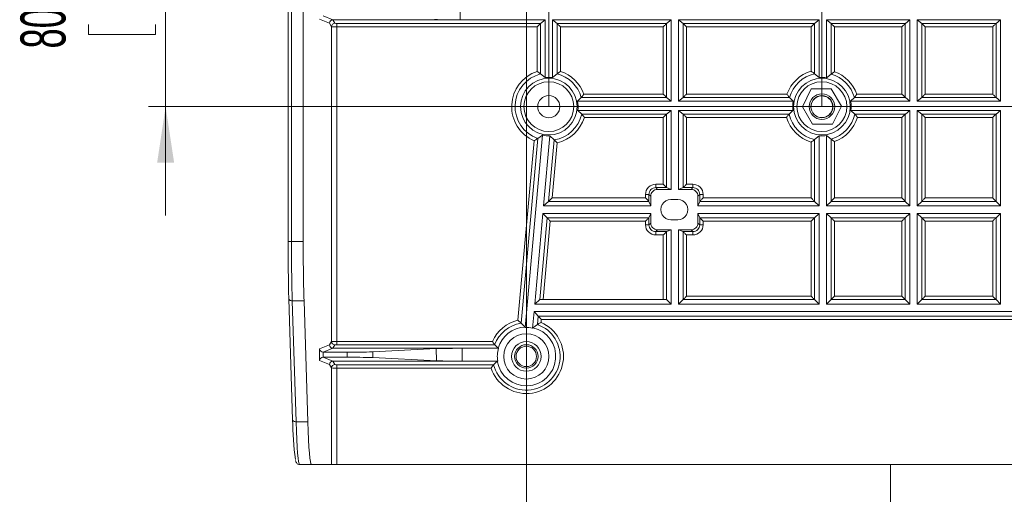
# Model space of a CAD drawing. Header units: millimetres. Extents: x 0 to 420, y 0 to 297.
# Tile 7 of 13: x 299 to 356, y 186 to 214. Entities that reach past the tile are written whole.
import ezdxf

# ---------------------------------------------------------------- set-up
doc = ezdxf.new("R2010")
doc.units = ezdxf.units.MM
doc.styles.add('SLDTEXTSTYLE1', font='TXT', dxfattribs={"width": 0.605})
doc.dimstyles.new('SLDDIMSTYLE0', dxfattribs={"dimtxt": 2.568319, "dimasz": 3.3, "dimexe": 0, "dimexo": 0.0625, "dimgap": 0.64208, "dimtad": 1, "dimdec": 3, "dimlfac": 5, "dimrnd": 1e-09, "dimzin": 12, "dimdsep": 46, "dimtxsty": 'SLDTEXTSTYLE1', "dimsah": 1, "dimcen": 0.09, "dimadec": 0, "dimazin": 3, "dimtfac": 1, "dimtdec": 1, "dimtmove": 0, "dimatfit": 0, "dimfxl": 0, "dimfrac": 2, "dimtolj": 1, "dimtzin": 12, "dimarcsym": 0})
doc.dimstyles.new('SLDDIMSTYLE1', dxfattribs={"dimtxt": 2.568319, "dimasz": 3.3, "dimexe": 0, "dimexo": 0.0625, "dimgap": 0.64208, "dimtad": 1, "dimdec": 3, "dimlfac": 5, "dimrnd": 1e-09, "dimzin": 12, "dimdsep": 46, "dimtxsty": 'SLDTEXTSTYLE1', "dimsah": 1, "dimcen": 0.09, "dimadec": 0, "dimazin": 3, "dimtfac": 1, "dimtdec": 1, "dimtofl": 0, "dimtmove": 0, "dimatfit": 3, "dimfxl": 0, "dimfrac": 2, "dimtolj": 1, "dimtzin": 12, "dimarcsym": 0})

# ---------------------------------------------------------------- blocks, each defined once
blk = doc.blocks.new('*D24')
at = {"color": 7, "linetype": 'Continuous', "lineweight": 0}
for p, q in [((350.528, 264.902), (349.94, 264.902)), ((349.94, 264.902), (349.94, 260.958)), ((356.897, 264.902), (357.485, 264.902)), ((357.485, 264.902), (357.485, 260.958)), ((345.683, 209.12), (345.683, 261.37)), ((361.743, 209.12), (361.743, 261.37)), ((349.94, 260.958), (350.528, 260.958)), ((357.485, 260.958), (356.897, 260.958)), ((345.683, 260.37), (339.283, 260.37)), ((345.683, 260.37), (361.743, 260.37)), ((361.743, 260.37), (368.143, 260.37))]:
    blk.add_line(p, q, dxfattribs=at)
for points in [[(345.683, 260.37), (342.383, 260.87), (342.383, 259.87)], [(361.743, 260.37), (365.043, 259.87), (365.043, 260.87)]]:
    blk.add_solid(points, dxfattribs=at)
at = {"color": 7, "linetype": 'Continuous', "lineweight": 0, "char_height": 2.6458, "attachment_point": 1, "style": 'SLDTEXTSTYLE1'}
for s, insert in [('80,3', (349.107, 268.901, 32.371)), ('3,2', (351.263, 264.369, 32.371))]:
    blk.add_mtext(s, dxfattribs=dict(at, insert=insert))
blk = doc.blocks.new('*D25')
at = {"color": 7, "linetype": 'Continuous', "lineweight": 0}
for p, q in [((307.117, 225.18), (307.117, 231.58)), ((377.789, 225.18), (306.117, 225.18)), ((307.117, 225.18), (307.117, 209.128)), ((302.585, 220.339), (302.585, 220.927)), ((302.585, 220.927), (306.529, 220.927)), ((306.529, 220.927), (306.529, 220.339)), ((302.585, 213.969), (302.585, 213.381)), ((306.529, 213.381), (306.529, 213.969)), ((302.585, 213.381), (306.529, 213.381)), ((377.789, 209.128), (306.117, 209.128)), ((307.117, 209.128), (307.117, 202.728))]:
    blk.add_line(p, q, dxfattribs=at)
for points in [[(307.117, 225.18), (307.617, 228.48), (306.617, 228.48)], [(307.117, 209.128), (306.617, 205.828), (307.617, 205.828)]]:
    blk.add_solid(points, dxfattribs=at)
at = {"color": 7, "linetype": 'Continuous', "lineweight": 0, "char_height": 2.6458, "attachment_point": 1, "rotation": 90, "style": 'SLDTEXTSTYLE1'}
for s, insert in [('80,3', (298.586, 212.548, 32.371)), ('3,2', (303.118, 214.704, 32.371))]:
    blk.add_mtext(s, dxfattribs=dict(at, insert=insert))
blk = doc.blocks.new('*D26')
at = {"color": 7, "linetype": 'Continuous', "lineweight": 0}
for p, q in [((328.317, 235.068), (328.317, 122.653)), ((379.117, 235.068), (379.117, 122.653)), ((351.022, 128.185), (350.434, 128.185)), ((350.434, 128.185), (350.434, 124.241)), ((356.411, 128.185), (356.999, 128.185)), ((356.999, 128.185), (356.999, 124.241)), ((350.434, 124.241), (351.022, 124.241)), ((356.999, 124.241), (356.411, 124.241)), ((328.317, 123.653), (379.117, 123.653))]:
    blk.add_line(p, q, dxfattribs=at)
for points in [[(328.317, 123.653), (331.617, 123.153), (331.617, 124.153)], [(379.117, 123.653), (375.817, 124.153), (375.817, 123.153)]]:
    blk.add_solid(points, dxfattribs=at)
at = {"color": 7, "linetype": 'Continuous', "lineweight": 0, "char_height": 2.6458, "attachment_point": 1, "style": 'SLDTEXTSTYLE1'}
for s, insert in [('254', (349.601, 132.184, 32.371)), ('10', (351.757, 127.651, 32.371))]:
    blk.add_mtext(s, dxfattribs=dict(at, insert=insert))
blk = doc.blocks.new('*D27')
at = {"color": 7, "linetype": 'Continuous', "lineweight": 0}
for p, q in [((350.529, 277.682), (349.941, 277.682)), ((349.941, 277.682), (349.941, 273.738)), ((356.898, 277.682), (357.486, 277.682)), ((357.486, 277.682), (357.486, 273.738)), ((329.639, 209.128), (329.639, 274.15)), ((349.941, 273.738), (350.529, 273.738)), ((357.486, 273.738), (356.898, 273.738)), ((377.789, 209.128), (377.789, 274.15)), ((329.639, 273.15), (377.789, 273.15))]:
    blk.add_line(p, q, dxfattribs=at)
for points in [[(329.639, 273.15), (332.939, 272.65), (332.939, 273.65)], [(377.789, 273.15), (374.489, 273.65), (374.489, 272.65)]]:
    blk.add_solid(points, dxfattribs=at)
at = {"color": 7, "linetype": 'Continuous', "lineweight": 0, "char_height": 2.6458, "attachment_point": 1, "style": 'SLDTEXTSTYLE1'}
for s, insert in [('240,8', (348.128, 281.681, 32.371)), ('9,5', (351.264, 277.149, 32.371))]:
    blk.add_mtext(s, dxfattribs=dict(at, insert=insert))

msp = doc.modelspace()

# ---------------------------------------------------------------- linework, layer by layer
at = {"color": 7, "linetype": 'Continuous', "lineweight": 15}
for p, q in [((314.31095, 215.86241), (314.31095, 201.1908)), ((315.20289, 215.90552), (315.20289, 201.1908)), ((316.94416, 214.23698), (316.9437, 214.23698)), ((316.94416, 214.23698), (324.42828, 214.23698)), ((324.42828, 214.23698), (329.41861, 214.23698)), ((329.15492, 214.02623), (329.41861, 214.23698)), ((329.41861, 210.83393), (329.41861, 214.23698)), ((329.85868, 214.23698), (336.82558, 214.23698)), ((329.85868, 210.83393), (329.85868, 214.23698)), ((330.12237, 214.02623), (329.85868, 214.23698)), ((336.82558, 214.23698), (336.56189, 214.02623)), ((336.82558, 209.45605), (336.82558, 214.23698)), ((337.26565, 214.23698), (345.52241, 214.23698)), ((337.26565, 209.45605), (337.26565, 214.23698)), ((337.52934, 214.02623), (337.26565, 214.23698)), ((345.25872, 214.02623), (345.52241, 214.23698)), ((345.52241, 210.8398), (345.52241, 214.23698)), ((345.96248, 214.23698), (350.85581, 214.23698)), ((345.96248, 210.82644), (345.96248, 214.23698)), ((345.96248, 214.23698), (346.22617, 214.02623)), ((350.59212, 214.02623), (350.85581, 214.23698)), ((350.85581, 209.45605), (350.85581, 214.23698)), ((351.29588, 214.23698), (356.18921, 214.23698)), ((351.29588, 209.45605), (351.29588, 214.23698)), ((351.29588, 214.23698), (351.55957, 214.02623)), ((355.92552, 214.02623), (356.18921, 214.23698)), ((356.18921, 209.45605), (356.18921, 214.23698)), ((329.15492, 214.02623), (329.15462, 214.02596)), ((330.12267, 214.02596), (330.12237, 214.02623)), ((336.56189, 214.02623), (336.56159, 214.02596)), ((337.52964, 214.02596), (337.52934, 214.02623)), ((345.25872, 214.02623), (345.25842, 214.02596)), ((346.22647, 214.02596), (346.22617, 214.02623)), ((350.59212, 214.02623), (350.59182, 214.02596)), ((351.55987, 214.02596), (351.55957, 214.02623)), ((355.92552, 214.02623), (355.92522, 214.02596)), ((329.15462, 211.05209), (329.41861, 210.83393)), ((329.85868, 210.83393), (330.12267, 211.05209)), ((345.25842, 211.06439), (345.52241, 210.8398)), ((345.96248, 210.82644), (346.22647, 211.03832)), ((345.06398, 210.16801), (344.55065, 209.108)), ((346.24176, 210.16801), (345.06398, 210.16801)), ((346.83065, 209.14803), (346.24176, 210.16801)), ((331.32711, 209.45605), (331.5478, 209.66681)), ((331.5478, 209.66681), (331.54804, 209.66708)), ((336.56159, 209.66708), (336.56189, 209.66681)), ((336.56189, 209.66681), (336.82558, 209.45605)), ((337.26565, 209.45605), (337.52934, 209.66681)), ((337.52934, 209.66681), (337.52964, 209.66708)), ((343.78125, 209.66708), (343.78149, 209.66681)), ((344.00218, 209.45605), (343.78149, 209.66681)), ((347.5998, 209.66681), (347.37911, 209.45605)), ((347.5998, 209.66681), (347.60004, 209.66708)), ((350.59182, 209.66708), (350.59212, 209.66681)), ((350.85581, 209.45605), (350.59212, 209.66681)), ((351.55957, 209.66681), (351.29588, 209.45605)), ((351.55957, 209.66681), (351.55987, 209.66708)), ((355.92522, 209.66708), (355.92552, 209.66681)), ((356.18921, 209.45605), (355.92552, 209.66681)), ((331.32711, 209.45605), (336.82558, 209.45605)), ((337.26565, 209.45605), (344.00218, 209.45605)), ((344.55065, 209.108), (345.13953, 208.08801)), ((346.31731, 208.08801), (346.83065, 209.14803)), ((347.37911, 209.45605), (350.85581, 209.45605)), ((351.29588, 209.45605), (356.18921, 209.45605)), ((331.57404, 208.69282), (331.34397, 208.90358)), ((331.34397, 208.90358), (336.82558, 208.90358)), ((331.57429, 208.69256), (331.57404, 208.69282)), ((336.56189, 208.69282), (336.56159, 208.69256)), ((336.82558, 208.90358), (336.56189, 208.69282)), ((336.82558, 204.25627), (336.82558, 208.90358)), ((337.26565, 208.90358), (343.98531, 208.90358)), ((337.26565, 204.25627), (337.26565, 208.90358)), ((337.52934, 208.69282), (337.26565, 208.90358)), ((337.52964, 208.69256), (337.52934, 208.69282)), ((343.75525, 208.69282), (343.755, 208.69256)), ((343.75525, 208.69282), (343.98531, 208.90358)), ((347.39598, 208.90358), (347.62604, 208.69282)), ((347.39598, 208.90358), (350.85581, 208.90358)), ((347.62629, 208.69256), (347.62604, 208.69282)), ((350.59212, 208.69282), (350.59182, 208.69256)), ((350.59212, 208.69282), (350.85581, 208.90358)), ((350.85581, 203.28805), (350.85581, 208.90358)), ((351.29588, 208.90358), (356.18921, 208.90358)), ((351.29588, 203.28805), (351.29588, 208.90358)), ((351.29588, 208.90358), (351.55957, 208.69282)), ((351.55987, 208.69256), (351.55957, 208.69282)), ((355.92552, 208.69282), (355.92522, 208.69256)), ((355.92552, 208.69282), (356.18921, 208.90358)), ((356.18921, 203.28805), (356.18921, 208.90358)), ((345.13953, 208.08801), (346.31731, 208.08801)), ((328.24898, 196.13213), (329.26669, 207.44868)), ((329.26669, 207.44868), (328.98422, 207.25502)), ((329.33437, 203.28805), (329.705, 207.40926)), ((329.94839, 207.16831), (329.705, 207.40926)), ((345.52241, 207.41623), (345.25842, 207.19164)), ((345.52241, 203.28805), (345.52241, 207.41623)), ((346.22647, 207.21771), (345.96248, 207.42959)), ((345.96248, 203.28805), (345.96248, 207.42959)), ((336.82558, 204.25627), (336.5625, 204.36128)), ((337.52873, 204.36128), (337.26565, 204.25627)), ((335.62839, 203.28805), (335.62839, 203.85651)), ((336.02815, 204.25627), (336.82558, 204.25627)), ((337.26565, 204.25627), (338.00514, 204.25627)), ((338.4049, 203.28805), (338.4049, 203.85651)), ((329.62317, 203.55204), (329.33437, 203.28805)), ((329.33437, 203.28805), (335.62839, 203.28805)), ((335.52338, 203.55113), (335.62839, 203.28805)), ((336.81664, 203.66802), (337.21664, 203.66802)), ((338.4049, 203.28805), (338.5099, 203.55113)), ((338.4049, 203.28805), (345.52241, 203.28805)), ((345.52241, 203.28805), (345.25842, 203.55204)), ((346.22647, 203.55204), (345.96248, 203.28805)), ((345.96248, 203.28805), (350.85581, 203.28805)), ((350.85581, 203.28805), (350.59182, 203.55204)), ((351.55987, 203.55204), (351.29588, 203.28805)), ((351.29588, 203.28805), (356.18921, 203.28805)), ((356.18921, 203.28805), (355.92522, 203.55204)), ((328.81431, 197.50525), (329.29479, 202.84798)), ((329.29479, 202.84798), (335.62839, 202.84798)), ((329.29479, 202.84798), (329.53611, 202.58399)), ((335.62839, 202.84798), (335.52338, 202.58491)), ((335.62839, 202.27951), (335.62839, 202.84798)), ((338.4049, 202.84798), (345.52241, 202.84798)), ((338.4049, 202.27951), (338.4049, 202.84798)), ((338.5099, 202.58491), (338.4049, 202.84798)), ((345.25842, 202.58399), (345.52241, 202.84798)), ((345.52241, 197.50525), (345.52241, 202.84798)), ((345.96248, 202.84798), (350.85581, 202.84798)), ((345.96248, 197.50525), (345.96248, 202.84798)), ((345.96248, 202.84798), (346.22647, 202.58399)), ((350.59182, 202.58399), (350.85581, 202.84798)), ((350.85581, 197.50525), (350.85581, 202.84798)), ((351.29588, 202.84798), (356.18921, 202.84798)), ((351.29588, 197.50525), (351.29588, 202.84798)), ((351.29588, 202.84798), (351.55987, 202.58399)), ((355.92522, 202.58399), (356.18921, 202.84798)), ((356.18921, 197.50525), (356.18921, 202.84798)), ((336.81664, 202.46802), (337.21664, 202.46802)), ((336.02815, 201.87976), (336.82558, 201.87976)), ((336.5625, 201.77476), (336.82558, 201.87976)), ((336.82558, 197.50525), (336.82558, 201.87976)), ((337.26565, 197.50525), (337.26565, 201.87976)), ((337.26565, 201.87976), (338.00514, 201.87976)), ((337.26565, 201.87976), (337.52873, 201.77476)), ((314.35831, 197.81962), (314.35822, 197.81339)), ((314.35822, 197.81339), (314.58035, 190.6906)), ((315.25168, 197.70338), (315.47382, 190.58059)), ((328.81431, 197.50525), (329.10311, 197.76924)), ((328.81431, 197.50525), (336.82558, 197.50525)), ((329.30459, 197.78522), (336.36235, 197.78522)), ((336.82558, 197.50525), (336.56159, 197.76924)), ((337.52964, 197.76924), (337.26565, 197.50525)), ((337.26565, 197.50525), (345.52241, 197.50525)), ((345.52241, 197.50525), (345.25842, 197.76924)), ((346.22647, 197.76924), (345.96248, 197.50525)), ((345.96248, 197.50525), (350.85581, 197.50525)), ((350.85581, 197.50525), (350.59182, 197.76924)), ((351.55987, 197.76924), (351.29588, 197.50525)), ((351.29588, 197.50525), (356.18921, 197.50525)), ((356.18921, 197.50525), (355.92522, 197.76924)), ((328.68728, 196.09271), (328.77473, 197.06518)), ((328.77473, 197.06518), (378.65855, 197.06518)), ((329.01605, 196.80119), (328.77473, 197.06518)), ((328.0069, 196.38771), (328.24185, 196.15563)), ((328.69848, 196.11457), (328.97107, 196.301)), ((328.24185, 196.15563), (328.24898, 196.13213)), ((328.68728, 196.09271), (328.69848, 196.11457)), ((326.45545, 195.11527), (326.45568, 195.115)), ((326.6564, 194.91161), (326.45568, 195.115)), ((316.37656, 194.67734), (317.78153, 194.67734)), ((316.9437, 194.90425), (316.94416, 194.90425)), ((316.94416, 194.90425), (324.5386, 194.90425)), ((323.02583, 194.88542), (319.2943, 194.69617)), ((324.5386, 194.90425), (326.67903, 194.90425)), ((326.67903, 194.90425), (326.6564, 194.91161)), ((316.37656, 194.37869), (317.78323, 194.37869)), ((316.94416, 194.15178), (316.9437, 194.15178)), ((316.94416, 194.15178), (324.5429, 194.15178)), ((323.02991, 194.17061), (319.29622, 194.35986)), ((324.5429, 194.15178), (326.63371, 194.15178)), ((326.39363, 193.94103), (326.39338, 193.94075)), ((326.39363, 193.94103), (326.61082, 194.14443)), ((326.61082, 194.14443), (326.63371, 194.15178)), ((315.68699, 188.06802), (314.98632, 188.06802)), ((315.68699, 188.06802), (316.87131, 188.06802)), ((316.87131, 188.06802), (317.17102, 188.06802)), ((317.17102, 188.06802), (390.26227, 188.06802)), ((349.71665, 188.06802), (349.71665, 175.95966))]:
    msp.add_line(p, q, dxfattribs=at)
at = {"color": 8, "linetype": 'Continuous', "lineweight": 0}
for p, q in [((314.51095, 215.86241), (314.51095, 201.1908)), ((324.42399, 214.98945), (324.42828, 214.23698)), ((316.74412, 214.0371), (316.16817, 214.26736)), ((316.37656, 214.4639), (316.94416, 214.23698)), ((316.9437, 214.23698), (317.07112, 214.03292)), ((316.87131, 213.8334), (316.74412, 214.0371)), ((316.87131, 213.8334), (316.87131, 195.30783)), ((317.17102, 214.02623), (329.15492, 214.02623)), ((317.17102, 214.02623), (317.17102, 213.82671)), ((317.17102, 195.31452), (317.17102, 213.82671)), ((328.95538, 213.82671), (317.17102, 213.82671)), ((328.95538, 211.20161), (328.95538, 213.82671)), ((329.15462, 214.02596), (329.15462, 211.05209)), ((330.12237, 214.02623), (336.56189, 214.02623)), ((330.12267, 211.05209), (330.12267, 214.02596)), ((330.32191, 213.82671), (330.32191, 211.20161)), ((336.36235, 213.82671), (330.32191, 213.82671)), ((336.36235, 209.86632), (336.36235, 213.82671)), ((336.56159, 214.02596), (336.56159, 209.66708)), ((337.52934, 214.02623), (345.25872, 214.02623)), ((337.52964, 209.66708), (337.52964, 214.02596)), ((345.05918, 213.82671), (337.72888, 213.82671)), ((337.72888, 213.82671), (337.72888, 209.86632)), ((345.05918, 211.21797), (345.05918, 213.82671)), ((345.25842, 214.02596), (345.25842, 211.06439)), ((346.22617, 214.02623), (350.59212, 214.02623)), ((346.22647, 211.03832), (346.22647, 214.02596)), ((346.42571, 213.82671), (346.42571, 211.18382)), ((350.39258, 213.82671), (346.42571, 213.82671)), ((350.39258, 209.86632), (350.39258, 213.82671)), ((350.59182, 214.02596), (350.59182, 209.66708)), ((351.55957, 214.02623), (355.92552, 214.02623)), ((351.55987, 209.66708), (351.55987, 214.02596)), ((355.72598, 213.82671), (351.75911, 213.82671)), ((351.75911, 213.82671), (351.75911, 209.86632)), ((355.72598, 209.86632), (355.72598, 213.82671)), ((355.92522, 214.02596), (355.92522, 209.66708)), ((336.56189, 209.66681), (331.5478, 209.66681)), ((331.69329, 209.86632), (336.36235, 209.86632)), ((343.78149, 209.66681), (337.52934, 209.66681)), ((337.72888, 209.86632), (343.636, 209.86632)), ((350.59212, 209.66681), (347.5998, 209.66681)), ((347.74529, 209.86632), (350.39258, 209.86632)), ((355.92552, 209.66681), (351.55957, 209.66681)), ((351.75911, 209.86632), (355.72598, 209.86632)), ((331.57404, 208.69282), (336.56189, 208.69282)), ((336.36235, 208.49331), (331.72762, 208.49331)), ((336.36235, 204.56116), (336.36235, 208.49331)), ((336.56159, 208.69256), (336.56159, 204.36191)), ((337.52934, 208.69282), (343.75525, 208.69282)), ((337.52964, 204.36191), (337.52964, 208.69256)), ((343.60167, 208.49331), (337.72888, 208.49331)), ((337.72888, 208.49331), (337.72888, 204.56116)), ((347.62604, 208.69282), (350.59212, 208.69282)), ((350.39258, 208.49331), (347.77962, 208.49331)), ((350.39258, 203.75128), (350.39258, 208.49331)), ((350.59182, 208.69256), (350.59182, 203.55204)), ((351.55957, 208.69282), (355.92552, 208.69282)), ((351.55987, 203.55204), (351.55987, 208.69256)), ((355.72598, 208.49331), (351.75911, 208.49331)), ((351.75911, 208.49331), (351.75911, 203.75128)), ((355.72598, 203.75128), (355.72598, 208.49331)), ((355.92522, 208.69256), (355.92522, 203.55204)), ((328.98422, 207.25502), (328.0069, 196.38771)), ((345.25842, 207.19164), (345.25842, 203.55204)), ((346.22647, 203.55204), (346.22647, 207.21771)), ((327.82186, 196.55448), (328.77239, 207.12395)), ((329.62317, 203.55204), (329.94839, 207.16831)), ((330.13343, 207.00155), (329.84113, 203.75128)), ((345.05918, 203.75128), (345.05918, 207.03806)), ((346.42571, 207.07222), (346.42571, 203.75128)), ((335.92314, 204.36128), (335.92314, 204.56116)), ((335.92314, 204.56116), (336.36235, 204.56116)), ((335.92314, 204.36128), (336.02815, 204.25627)), ((336.5625, 204.36128), (335.92314, 204.36128)), ((338.11015, 204.36128), (337.52873, 204.36128)), ((337.72888, 204.56116), (338.11015, 204.56116)), ((338.00514, 204.25627), (338.11015, 204.36128)), ((338.11015, 204.56116), (338.11015, 204.36128)), ((329.84113, 203.75128), (335.32351, 203.75128)), ((335.52338, 203.96152), (335.32351, 203.96152)), ((335.32351, 203.75128), (335.32351, 203.96152)), ((335.52338, 203.96152), (335.52338, 203.55113)), ((335.62839, 203.85651), (335.52338, 203.96152)), ((338.5099, 203.96152), (338.4049, 203.85651)), ((338.5099, 203.55113), (338.5099, 203.96152)), ((338.70978, 203.96152), (338.5099, 203.96152)), ((338.70978, 203.96152), (338.70978, 203.75128)), ((338.70978, 203.75128), (345.05918, 203.75128)), ((346.42571, 203.75128), (350.39258, 203.75128)), ((351.75911, 203.75128), (355.72598, 203.75128)), ((335.52275, 203.55204), (329.62317, 203.55204)), ((345.25842, 203.55204), (338.51054, 203.55204)), ((350.59182, 203.55204), (346.22647, 203.55204)), ((355.92522, 203.55204), (351.55987, 203.55204)), ((329.10311, 197.76924), (329.53611, 202.58399)), ((329.53611, 202.58399), (335.52275, 202.58399)), ((335.52338, 202.58491), (335.52338, 202.17452)), ((338.5099, 202.17452), (338.5099, 202.58491)), ((338.51054, 202.58399), (345.25842, 202.58399)), ((345.25842, 202.58399), (345.25842, 197.76924)), ((346.22647, 197.76924), (346.22647, 202.58399)), ((346.22647, 202.58399), (350.59182, 202.58399)), ((350.59182, 202.58399), (350.59182, 197.76924)), ((351.55987, 197.76924), (351.55987, 202.58399)), ((351.55987, 202.58399), (355.92522, 202.58399)), ((355.92522, 202.58399), (355.92522, 197.76924)), ((329.71823, 202.38475), (329.30459, 197.78522)), ((335.32351, 202.38475), (329.71823, 202.38475)), ((335.32351, 202.17452), (335.32351, 202.38475)), ((335.32351, 202.17452), (335.52338, 202.17452)), ((335.52338, 202.17452), (335.62839, 202.27951)), ((338.4049, 202.27951), (338.5099, 202.17452)), ((338.5099, 202.17452), (338.70978, 202.17452)), ((338.70978, 202.38475), (338.70978, 202.17452)), ((345.05918, 202.38475), (338.70978, 202.38475)), ((345.05918, 197.96848), (345.05918, 202.38475)), ((350.39258, 202.38475), (346.42571, 202.38475)), ((346.42571, 202.38475), (346.42571, 197.96848)), ((350.39258, 197.96848), (350.39258, 202.38475)), ((355.72598, 202.38475), (351.75911, 202.38475)), ((351.75911, 202.38475), (351.75911, 197.96848)), ((355.72598, 197.96848), (355.72598, 202.38475)), ((336.02815, 201.87976), (335.92314, 201.77476)), ((335.92314, 201.77476), (336.5625, 201.77476)), ((335.92314, 201.57488), (335.92314, 201.77476)), ((336.36235, 201.57488), (335.92314, 201.57488)), ((336.36235, 197.78522), (336.36235, 201.57488)), ((336.56159, 201.77412), (336.56159, 197.76924)), ((337.52873, 201.77476), (338.11015, 201.77476)), ((337.52964, 197.76924), (337.52964, 201.77412)), ((338.11015, 201.57488), (337.72888, 201.57488)), ((337.72888, 201.57488), (337.72888, 197.96848)), ((338.11015, 201.77476), (338.00514, 201.87976)), ((338.11015, 201.77476), (338.11015, 201.57488)), ((314.31095, 201.1908), (314.51095, 201.1908)), ((314.51095, 201.1908), (315.20289, 201.1908)), ((337.72888, 197.96848), (345.05918, 197.96848)), ((346.42571, 197.96848), (350.39258, 197.96848)), ((351.75911, 197.96848), (355.72598, 197.96848)), ((315.25168, 197.70338), (314.55812, 197.70338)), ((314.55812, 197.70338), (314.78026, 190.58059)), ((345.25842, 197.76924), (337.52964, 197.76924)), ((350.59182, 197.76924), (346.22647, 197.76924)), ((355.92522, 197.76924), (351.55987, 197.76924)), ((328.97107, 196.301), (329.01605, 196.80119)), ((329.01605, 196.80119), (378.41724, 196.80119)), ((329.19817, 196.60195), (329.1829, 196.43207)), ((378.23512, 196.60195), (329.19817, 196.60195)), ((316.16817, 194.87388), (316.74412, 195.10413)), ((316.74412, 195.10413), (316.87131, 195.30783)), ((317.07112, 195.10831), (316.9437, 194.90425)), ((317.17102, 195.31452), (317.17102, 195.115)), ((317.17102, 195.31452), (326.32146, 195.31452)), ((326.45568, 195.115), (317.17102, 195.115)), ((316.16817, 194.18215), (316.16817, 194.87388)), ((316.36798, 194.67751), (316.36798, 194.37851)), ((316.94416, 194.90425), (316.37656, 194.67734)), ((317.78323, 194.37869), (317.78153, 194.67734)), ((319.2943, 194.69617), (319.29622, 194.35986)), ((323.02991, 194.17061), (323.02583, 194.88542)), ((324.5386, 194.90425), (324.5429, 194.15178)), ((316.74412, 193.9519), (316.16817, 194.18215)), ((316.37656, 194.37869), (316.94416, 194.15178)), ((316.87131, 193.74819), (316.74412, 193.9519)), ((316.9437, 194.15178), (317.07112, 193.94772)), ((317.17102, 193.94103), (326.39363, 193.94103)), ((317.17102, 193.94103), (317.17102, 193.74151)), ((316.87131, 193.74819), (316.87131, 188.06802)), ((317.17102, 188.06802), (317.17102, 193.74151)), ((326.24412, 193.74151), (317.17102, 193.74151)), ((314.78026, 190.58059), (315.47382, 190.58059))]:
    msp.add_line(p, q, dxfattribs=at)
at = {"color": 7, "linetype": 'Continuous', "lineweight": 15, "flags": 128}
for points in [[(328.95538, 213.82671), (328.99225, 213.86359), (329.02786, 213.8992), (329.06099, 213.93233), (329.0905, 213.96183), (329.11537, 213.9867), (329.13475, 214.00608), (329.14799, 214.01932), (329.15462, 214.02596)], [(330.12267, 214.02596), (330.1293, 214.01932), (330.14254, 214.00608), (330.16192, 213.9867), (330.18679, 213.96183), (330.2163, 213.93233), (330.24942, 213.8992), (330.28503, 213.86359), (330.32191, 213.82671)], [(336.56159, 214.02596), (336.55496, 214.01932), (336.54172, 214.00608), (336.52234, 213.9867), (336.49747, 213.96183), (336.46796, 213.93233), (336.43484, 213.8992), (336.39923, 213.86359), (336.36235, 213.82671)], [(337.72888, 213.82671), (337.69201, 213.86359), (337.6564, 213.8992), (337.62327, 213.93233), (337.59376, 213.96183), (337.56889, 213.9867), (337.54951, 214.00608), (337.53627, 214.01932), (337.52964, 214.02596)], [(345.25842, 214.02596), (345.25179, 214.01932), (345.23855, 214.00608), (345.21917, 213.9867), (345.1943, 213.96183), (345.16479, 213.93233), (345.13167, 213.8992), (345.09605, 213.86359), (345.05918, 213.82671)], [(346.22647, 214.02596), (346.2331, 214.01932), (346.24634, 214.00608), (346.26572, 213.9867), (346.29059, 213.96183), (346.3201, 213.93233), (346.35322, 213.8992), (346.38883, 213.86359), (346.42571, 213.82671)], [(350.39258, 213.82671), (350.42945, 213.86359), (350.46507, 213.8992), (350.49819, 213.93233), (350.5277, 213.96183), (350.55257, 213.9867), (350.57195, 214.00608), (350.58519, 214.01932), (350.59182, 214.02596)], [(351.75911, 213.82671), (351.72223, 213.86359), (351.68662, 213.8992), (351.6535, 213.93233), (351.62399, 213.96183), (351.59912, 213.9867), (351.57974, 214.00608), (351.5665, 214.01932), (351.55987, 214.02596)], [(355.92522, 214.02596), (355.91859, 214.01932), (355.90535, 214.00608), (355.88597, 213.9867), (355.8611, 213.96183), (355.83159, 213.93233), (355.79846, 213.8992), (355.76285, 213.86359), (355.72598, 213.82671)], [(336.36235, 209.86632), (336.39923, 209.82944), (336.43484, 209.79384), (336.46796, 209.76071), (336.49747, 209.7312), (336.52234, 209.70633), (336.54172, 209.68694), (336.55496, 209.67371), (336.56159, 209.66708)], [(337.72888, 209.86632), (337.69201, 209.82944), (337.6564, 209.79384), (337.62327, 209.76071), (337.59376, 209.7312), (337.56889, 209.70633), (337.54951, 209.68694), (337.53627, 209.67371), (337.52964, 209.66708)], [(350.39258, 209.86632), (350.42945, 209.82944), (350.46507, 209.79384), (350.49819, 209.76071), (350.5277, 209.7312), (350.55257, 209.70633), (350.57195, 209.68694), (350.58519, 209.67371), (350.59182, 209.66708)], [(351.75911, 209.86632), (351.72223, 209.82944), (351.68662, 209.79384), (351.6535, 209.76071), (351.62399, 209.7312), (351.59912, 209.70633), (351.57974, 209.68694), (351.5665, 209.67371), (351.55987, 209.66708)], [(355.92522, 209.66708), (355.91859, 209.67371), (355.90535, 209.68694), (355.88597, 209.70633), (355.8611, 209.7312), (355.83159, 209.76071), (355.79846, 209.79384), (355.76285, 209.82944), (355.72598, 209.86632)], [(336.56159, 208.69256), (336.55496, 208.68592), (336.54172, 208.67269), (336.52234, 208.6533), (336.49747, 208.62843), (336.46796, 208.59893), (336.43484, 208.5658), (336.39923, 208.53019), (336.36235, 208.49331)], [(337.52964, 208.69256), (337.53627, 208.68592), (337.54951, 208.67269), (337.56889, 208.6533), (337.59376, 208.62843), (337.62327, 208.59893), (337.6564, 208.5658), (337.69201, 208.53019), (337.72888, 208.49331)], [(350.59182, 208.69256), (350.58519, 208.68592), (350.57195, 208.67269), (350.55257, 208.6533), (350.5277, 208.62843), (350.49819, 208.59893), (350.46507, 208.5658), (350.42945, 208.53019), (350.39258, 208.49331)], [(351.55987, 208.69256), (351.5665, 208.68592), (351.57974, 208.67269), (351.59912, 208.6533), (351.62399, 208.62843), (351.6535, 208.59893), (351.68662, 208.5658), (351.72223, 208.53019), (351.75911, 208.49331)], [(355.72598, 208.49331), (355.76285, 208.53019), (355.79846, 208.5658), (355.83159, 208.59893), (355.8611, 208.62843), (355.88597, 208.6533), (355.90535, 208.67269), (355.91859, 208.68592), (355.92522, 208.69256)], [(336.36235, 204.56116), (336.39923, 204.52427), (336.43484, 204.48867), (336.46796, 204.45554), (336.49747, 204.42603), (336.52234, 204.40117), (336.54172, 204.38178), (336.55496, 204.36855), (336.56159, 204.36191)], [(336.56159, 204.36191), (336.56205, 204.36153), (336.5625, 204.36128)], [(337.52964, 204.36191), (337.53627, 204.36855), (337.54951, 204.38178), (337.56889, 204.40117), (337.59376, 204.42603), (337.62327, 204.45554), (337.6564, 204.48867), (337.69201, 204.52427), (337.72888, 204.56116)], [(329.62317, 203.55204), (329.63042, 203.55868), (329.6449, 203.57191), (329.6661, 203.59129), (329.69331, 203.61616), (329.72559, 203.64567), (329.76183, 203.67879), (329.80079, 203.7144), (329.84113, 203.75128)], [(335.52275, 203.55204), (335.51612, 203.55868), (335.50288, 203.57191), (335.4835, 203.59129), (335.45862, 203.61616), (335.42912, 203.64567), (335.39599, 203.67879), (335.36038, 203.7144), (335.32351, 203.75128)], [(338.51054, 203.55204), (338.51717, 203.55868), (338.53041, 203.57191), (338.54979, 203.59129), (338.57466, 203.61616), (338.60417, 203.64567), (338.63729, 203.67879), (338.67291, 203.7144), (338.70978, 203.75128)], [(345.05918, 203.75128), (345.09605, 203.7144), (345.13167, 203.67879), (345.16479, 203.64567), (345.1943, 203.61616), (345.21917, 203.59129), (345.23855, 203.57191), (345.25179, 203.55868), (345.25842, 203.55204)], [(346.22647, 203.55204), (346.2331, 203.55868), (346.24634, 203.57191), (346.26572, 203.59129), (346.29059, 203.61616), (346.3201, 203.64567), (346.35322, 203.67879), (346.38883, 203.7144), (346.42571, 203.75128)], [(350.39258, 203.75128), (350.42945, 203.7144), (350.46507, 203.67879), (350.49819, 203.64567), (350.5277, 203.61616), (350.55257, 203.59129), (350.57195, 203.57191), (350.58519, 203.55868), (350.59182, 203.55204)], [(351.55987, 203.55204), (351.5665, 203.55868), (351.57974, 203.57191), (351.59912, 203.59129), (351.62399, 203.61616), (351.6535, 203.64567), (351.68662, 203.67879), (351.72223, 203.7144), (351.75911, 203.75128)], [(355.72598, 203.75128), (355.76285, 203.7144), (355.79846, 203.67879), (355.83159, 203.64567), (355.8611, 203.61616), (355.88597, 203.59129), (355.90535, 203.57191), (355.91859, 203.55868), (355.92522, 203.55204)], [(335.52338, 203.55113), (335.52313, 203.55159), (335.52275, 203.55204)], [(338.51054, 203.55204), (338.51015, 203.55159), (338.5099, 203.55113)], [(329.71823, 202.38475), (329.68452, 202.42162), (329.65197, 202.45723), (329.62169, 202.49036), (329.59472, 202.51986), (329.57199, 202.54474), (329.55427, 202.56413), (329.54217, 202.57736), (329.53611, 202.58399)], [(335.32351, 202.38475), (335.36038, 202.42162), (335.39599, 202.45723), (335.42912, 202.49036), (335.45862, 202.51986), (335.4835, 202.54474), (335.50288, 202.56413), (335.51612, 202.57736), (335.52275, 202.58399)], [(335.52275, 202.58399), (335.52313, 202.58444), (335.52338, 202.58491)], [(338.5099, 202.58491), (338.51015, 202.58444), (338.51054, 202.58399)], [(338.51054, 202.58399), (338.51717, 202.57736), (338.53041, 202.56413), (338.54979, 202.54474), (338.57466, 202.51986), (338.60417, 202.49036), (338.63729, 202.45723), (338.67291, 202.42162), (338.70978, 202.38475)], [(345.25842, 202.58399), (345.25179, 202.57736), (345.23855, 202.56413), (345.21917, 202.54474), (345.1943, 202.51986), (345.16479, 202.49036), (345.13167, 202.45723), (345.09605, 202.42162), (345.05918, 202.38475)], [(346.42571, 202.38475), (346.38883, 202.42162), (346.35322, 202.45723), (346.3201, 202.49036), (346.29059, 202.51986), (346.26572, 202.54474), (346.24634, 202.56413), (346.2331, 202.57736), (346.22647, 202.58399)], [(350.59182, 202.58399), (350.58519, 202.57736), (350.57195, 202.56413), (350.55257, 202.54474), (350.5277, 202.51986), (350.49819, 202.49036), (350.46507, 202.45723), (350.42945, 202.42162), (350.39258, 202.38475)], [(351.75911, 202.38475), (351.72223, 202.42162), (351.68662, 202.45723), (351.6535, 202.49036), (351.62399, 202.51986), (351.59912, 202.54474), (351.57974, 202.56413), (351.5665, 202.57736), (351.55987, 202.58399)], [(355.92522, 202.58399), (355.91859, 202.57736), (355.90535, 202.56413), (355.88597, 202.54474), (355.8611, 202.51986), (355.83159, 202.49036), (355.79846, 202.45723), (355.76285, 202.42162), (355.72598, 202.38475)], [(336.56159, 201.77412), (336.55496, 201.76749), (336.54172, 201.75425), (336.52234, 201.73487), (336.49747, 201.70999), (336.46796, 201.68049), (336.43484, 201.64736), (336.39923, 201.61175), (336.36235, 201.57488)], [(337.52964, 201.77412), (337.52919, 201.77451), (337.52873, 201.77476)], [(337.72888, 201.57488), (337.69201, 201.61175), (337.6564, 201.64736), (337.62327, 201.68049), (337.59376, 201.70999), (337.56889, 201.73487), (337.54951, 201.75425), (337.53627, 201.76749), (337.52964, 201.77412)], [(337.72888, 197.96848), (337.69201, 197.93161), (337.6564, 197.896), (337.62327, 197.86287), (337.59376, 197.83337), (337.56889, 197.80849), (337.54951, 197.7891), (337.53627, 197.77587), (337.52964, 197.76924)], [(345.05918, 197.96848), (345.09605, 197.93161), (345.13167, 197.896), (345.16479, 197.86287), (345.1943, 197.83337), (345.21917, 197.80849), (345.23855, 197.7891), (345.25179, 197.77587), (345.25842, 197.76924)], [(346.42571, 197.96848), (346.38883, 197.93161), (346.35322, 197.896), (346.3201, 197.86287), (346.29059, 197.83337), (346.26572, 197.80849), (346.24634, 197.7891), (346.2331, 197.77587), (346.22647, 197.76924)], [(350.59182, 197.76924), (350.58519, 197.77587), (350.57195, 197.7891), (350.55257, 197.80849), (350.5277, 197.83337), (350.49819, 197.86287), (350.46507, 197.896), (350.42945, 197.93161), (350.39258, 197.96848)], [(351.55987, 197.76924), (351.5665, 197.77587), (351.57974, 197.7891), (351.59912, 197.80849), (351.62399, 197.83337), (351.6535, 197.86287), (351.68662, 197.896), (351.72223, 197.93161), (351.75911, 197.96848)], [(355.72598, 197.96848), (355.76285, 197.93161), (355.79846, 197.896), (355.83159, 197.86287), (355.8611, 197.83337), (355.88597, 197.80849), (355.90535, 197.7891), (355.91859, 197.77587), (355.92522, 197.76924)], [(329.01605, 196.80119), (329.02211, 196.79456), (329.03421, 196.78132), (329.05193, 196.76194), (329.07466, 196.73707), (329.10163, 196.70757), (329.13191, 196.67444), (329.16447, 196.63883), (329.19817, 196.60195)], [(316.37656, 194.67734), (316.37227, 194.67738), (316.36798, 194.67751)], [(316.36798, 194.37851), (316.37227, 194.37866), (316.37656, 194.37869)], [(315.47382, 190.58059), (315.49337, 190.02642), (315.51565, 189.52925), (315.54035, 189.09608), (315.56712, 188.73301), (315.59557, 188.44518), (315.62532, 188.23664), (315.65594, 188.11032), (315.68699, 188.06802)]]:
    msp.add_lwpolyline(points, dxfattribs=at)
at = {"color": 8, "linetype": 'Continuous', "lineweight": 0, "flags": 128}
for points in [[(314.35822, 197.81339), (314.36091, 197.79642), (314.37143, 197.77415), (314.38946, 197.75372), (314.41426, 197.73592), (314.44484, 197.7215), (314.47997, 197.71101), (314.51825, 197.70489), (314.55812, 197.70338)], [(314.58035, 190.6906), (314.58305, 190.67363), (314.59357, 190.65136), (314.61159, 190.63093), (314.63639, 190.61313), (314.66698, 190.59871), (314.70211, 190.58822), (314.74038, 190.58209), (314.78026, 190.58059)], [(314.78026, 190.58059), (314.79916, 190.02642), (314.8207, 189.52925), (314.84457, 189.09608), (314.87044, 188.73301), (314.89796, 188.44518), (314.92671, 188.23664), (314.9563, 188.11032), (314.98632, 188.06802)]]:
    msp.add_lwpolyline(points, dxfattribs=at)
at = {"color": 8, "linetype": 'Continuous', "lineweight": 0}
for centre, radius in [((329.63865, 209.12801), 1.66602), ((345.69065, 209.12801), 1.66602), ((329.63864, 209.12801), 1.46678), ((345.69065, 209.12801), 1.46678), ((345.69064, 209.12802), 0.75), ((328.31664, 194.42802), 1.33076)]:
    msp.add_circle(centre, radius, dxfattribs=at)
at = {"color": 7, "linetype": 'Continuous', "lineweight": 15}
for centre, radius in [((329.63864, 209.12801), 0.65), ((345.69065, 209.12801), 0.65), ((328.31665, 194.42801), 0.87), ((328.31664, 194.42802), 0.69), ((328.31664, 194.42802), 0.6)]:
    msp.add_circle(centre, radius, dxfattribs=at)
for centre, radius, start, end in [((316.94441, 214.03669), 0.20029, 90.2032316, 179.8822615), ((324.15721, 253.23985), 39.00382, 268.1753379, 270.3981902), ((329.63864, 209.12801), 1.98402, 104.120393, 250.7407153), ((329.63864, 209.1273), 1.72075, 82.6533266, 97.3466734), ((329.63868, 209.12804), 1.98399, 15.7651324, 75.8802223), ((345.69066, 209.12801), 1.98404, 102.583285, 164.2342036), ((345.69064, 209.12722), 1.72082, 80.9109123, 95.6104422), ((345.69063, 209.12801), 1.98404, 15.7657644, 74.3312834), ((345.68265, 209.12001), 0.64001, 90.0007983, 196.8912661), ((345.68264, 209.12002), 0.64, 253.1076362, 89.9998954), ((329.63862, 209.12802), 1.72006, 352.5026523, 10.994106), ((345.69073, 209.12801), 1.72012, 169.0060472, 187.4968857), ((345.69056, 209.12801), 1.72012, 352.5031143, 10.9939528), ((329.63865, 209.12801), 1.98402, 278.9815448, 347.3216417), ((345.69064, 209.12801), 1.98402, 192.6784199, 257.4170647), ((345.69063, 209.12803), 1.98404, 285.668824, 347.3211605), ((329.63869, 209.12835), 1.72037, 257.5121502, 272.2087706), ((345.69069, 209.12736), 1.71938, 264.3833808, 279.0952647), ((337.52761, 204.36388), 0.00283, 293.3072496, 315.9470784), ((336.02806, 203.8566), 0.39967, 89.987794, 180.012206), ((338.00523, 203.8566), 0.39967, 359.987794, 90.012206), ((336.81664, 203.06802), 0.6, 89.9999259, 270.0000741), ((337.21665, 203.06802), 0.6, 269.9997251, 90.0002749), ((336.02807, 202.27944), 0.39968, 179.988766, 270.011234), ((338.00522, 202.27944), 0.39968, 269.988766, 0.011234), ((336.56365, 201.77215), 0.00285, 113.7945986, 136.4645411), ((426.18226, 201.07013), 111.87118, 179.9382001, 181.6650127), ((429.37893, 201.04428), 114.17614, 179.9264729, 181.6767666), ((329.26089, 197.05779), 0.72874, 86.5621355, 102.5041853), ((336.40617, 197.08121), 0.70537, 77.2707821, 93.5614145), ((328.31665, 194.42801), 1.98403, 98.9817222, 159.732891), ((328.3167, 194.42885), 1.70463, 77.4439239, 92.2769621), ((316.94441, 195.10454), 0.20029, 180.1177385, 269.7967684), ((316.37666, 194.88619), 0.20885, 183.3788054, 267.6185322), ((318.05266, 233.66094), 38.98454, 269.6015192, 271.825155), ((324.34242, 149.90142), 45.00326, 89.7502249, 91.6764464), ((328.31664, 194.42801), 1.70546, 163.7848812, 189.321304), ((316.37665, 194.16985), 0.20884, 92.3794503, 176.623212), ((316.94441, 193.95149), 0.20029, 90.2032316, 179.8822615), ((317.98064, 149.45872), 44.92041, 88.3217414, 90.2517895), ((324.27264, 233.21928), 39.06844, 268.1771758, 270.3963551), ((333.52453, 190.83344), 18.94457, 180.4131741, 187.5163107)]:
    msp.add_arc(centre, radius, start, end, dxfattribs=at)
at = {"color": 8, "linetype": 'Continuous', "lineweight": 0}
for centre, radius, start, end in [((317.07169, 213.83253), 0.20039, 90.1639936, 179.7530514), ((317.10044, 217.38297), 3.55696, 266.3065169, 271.136996), ((317.14753, 214.42488), 0.39934, 258.9683078, 273.3724608), ((329.63865, 209.12802), 2.18327, 108.2375785, 246.6235387), ((329.63861, 209.12799), 2.1833, 19.7653356, 71.762024), ((345.69063, 209.12803), 2.18325, 106.8115558, 160.2353268), ((345.69063, 209.128), 2.18328, 19.7652473, 70.3248868), ((329.63861, 209.12804), 2.1833, 283.0991869, 343.0988927), ((345.69064, 209.12801), 2.18326, 196.9006196, 253.188253), ((345.69067, 209.128), 2.18324, 289.6744412, 343.0995519), ((335.92302, 203.96165), 0.59951, 89.9882199, 180.0119225), ((335.92274, 203.96192), 0.39935, 89.9423721, 180.0576279), ((338.11027, 203.96164), 0.59951, 359.9883015, 90.0116985), ((338.11055, 203.96192), 0.39935, 359.9423721, 90.0576279), ((335.92302, 202.17439), 0.59951, 179.9880775, 270.0117801), ((335.92273, 202.1741), 0.39934, 179.9406564, 270.0593436), ((338.11056, 202.1741), 0.39934, 269.9406564, 0.0593436), ((338.11027, 202.17439), 0.59951, 269.9883015, 0.0116985), ((432.60586, 201.04403), 118.095, 179.9287925, 181.6209894), ((328.31664, 194.42801), 2.18327, 198.3270254, 66.6236204), ((328.31663, 194.42803), 2.18325, 103.0983048, 156.043556), ((328.31664, 194.42801), 1.98403, 194.2167505, 70.7405987), ((328.31665, 194.42802), 1.72924, 189.4387758, 77.2433333), ((328.31661, 194.42804), 1.7292, 92.4779737, 163.760983), ((317.10044, 191.75826), 3.55696, 88.863004, 93.6934831), ((317.07169, 195.3087), 0.20039, 180.2469486, 269.8360064), ((317.14753, 194.71635), 0.39934, 86.6275392, 101.0316922), ((317.07169, 193.74733), 0.20039, 90.1639936, 179.7530514), ((317.14757, 194.34026), 0.39992, 258.9788871, 273.3618814), ((317.10068, 197.30834), 3.56753, 266.3136751, 271.1298378)]:
    msp.add_arc(centre, radius, start, end, dxfattribs=at)
at = {"color": 7, "linetype": 'Continuous', "lineweight": 15}
for points, knots in [([(328.95538, 211.20161), (328.95573, 211.20136), (328.97515, 211.18728), (329.01438, 211.15865), (329.06677, 211.11951), (329.10923, 211.08723), (329.13652, 211.06617), (329.15011, 211.0556), (329.15462, 211.05209)], [0, 0, 0, 0, 0.00521659, 0.28885958, 0.58486608, 0.79265593, 0.93124468, 1, 1, 1, 1]), ([(330.12267, 211.05209), (330.12718, 211.0556), (330.14076, 211.06617), (330.16806, 211.08723), (330.21052, 211.11951), (330.2629, 211.15866), (330.30215, 211.18727), (330.32156, 211.20136), (330.32191, 211.20161)], [0, 0, 0, 0, 0.06875532, 0.20734882, 0.41513391, 0.71114043, 0.99478825, 1, 1, 1, 1]), ([(345.25842, 211.06439), (345.25395, 211.06796), (345.24052, 211.0787), (345.21009, 211.10283), (345.16369, 211.139), (345.11109, 211.17924), (345.075, 211.20615), (345.05953, 211.21771), (345.05918, 211.21797)], [0, 0, 0, 0, 0.06817271, 0.20508186, 0.46314454, 0.76970479, 0.99485389, 1, 1, 1, 1]), ([(346.22647, 211.03832), (346.23102, 211.04176), (346.24476, 211.05216), (346.27237, 211.07287), (346.3152, 211.10455), (346.36744, 211.1425), (346.40632, 211.17017), (346.42536, 211.18357), (346.42571, 211.18382)], [0, 0, 0, 0, 0.06931661, 0.20958202, 0.41965116, 0.71700197, 0.99471167, 1, 1, 1, 1]), ([(331.69329, 209.86632), (331.69304, 209.86596), (331.67963, 209.84699), (331.65208, 209.80808), (331.61419, 209.75586), (331.58255, 209.71302), (331.56186, 209.68538), (331.55147, 209.67163), (331.54804, 209.66708)], [0, 0, 0, 0, 0.00526827, 0.28262887, 0.58003413, 0.79028859, 0.93064796, 1, 1, 1, 1]), ([(343.636, 209.86632), (343.63625, 209.86596), (343.64967, 209.847), (343.6772, 209.80808), (343.71511, 209.75586), (343.74674, 209.71302), (343.76743, 209.68538), (343.77782, 209.67163), (343.78125, 209.66708)], [0, 0, 0, 0, 0.00527174, 0.28263489, 0.58003912, 0.79028567, 0.93064456, 1, 1, 1, 1]), ([(347.74529, 209.86632), (347.74504, 209.86596), (347.73165, 209.84698), (347.70408, 209.80809), (347.66619, 209.75586), (347.63455, 209.71302), (347.61386, 209.68538), (347.60347, 209.67163), (347.60004, 209.66708)], [0, 0, 0, 0, 0.0052648, 0.28262991, 0.58003625, 0.79029147, 0.93065135, 1, 1, 1, 1]), ([(331.57429, 208.69256), (331.57786, 208.68809), (331.58859, 208.67465), (331.61269, 208.64419), (331.64882, 208.59779), (331.68895, 208.54517), (331.71586, 208.50913), (331.72736, 208.49366), (331.72762, 208.49331)], [0, 0, 0, 0, 0.06822784, 0.20523328, 0.46337482, 0.76995738, 0.99486147, 1, 1, 1, 1]), ([(343.755, 208.69256), (343.75143, 208.68809), (343.7407, 208.67465), (343.71661, 208.64419), (343.68046, 208.59779), (343.64034, 208.54516), (343.61341, 208.50914), (343.60193, 208.49366), (343.60167, 208.49331)], [0, 0, 0, 0, 0.06822759, 0.20523253, 0.46337676, 0.7699582, 0.99486502, 1, 1, 1, 1]), ([(347.62629, 208.69256), (347.62986, 208.68809), (347.64059, 208.67465), (347.66468, 208.64419), (347.70083, 208.59779), (347.74095, 208.54516), (347.76788, 208.50914), (347.77936, 208.49366), (347.77962, 208.49331)], [0, 0, 0, 0, 0.06822759, 0.20523253, 0.46337676, 0.7699582, 0.99486502, 1, 1, 1, 1]), ([(328.98422, 207.25502), (328.97942, 207.25193), (328.96494, 207.24262), (328.93587, 207.2241), (328.89068, 207.19574), (328.83502, 207.16144), (328.79334, 207.1365), (328.77276, 207.12418), (328.77239, 207.12395)], [0, 0, 0, 0, 0.06875737, 0.20734144, 0.41513418, 0.71114323, 0.9947846, 1, 1, 1, 1]), ([(345.05918, 207.03806), (345.05953, 207.03832), (345.075, 207.04988), (345.11108, 207.07679), (345.1637, 207.11702), (345.21009, 207.1532), (345.24052, 207.17733), (345.25395, 207.18807), (345.25842, 207.19164)], [0, 0, 0, 0, 0.00514611, 0.23029512, 0.53682649, 0.79491822, 0.93182731, 1, 1, 1, 1]), ([(346.42571, 207.07222), (346.42536, 207.07247), (346.40632, 207.08586), (346.36744, 207.11354), (346.3152, 207.15149), (346.27237, 207.18316), (346.24476, 207.20387), (346.23102, 207.21427), (346.22647, 207.21771)], [0, 0, 0, 0, 0.00528833, 0.28299803, 0.58034884, 0.79041798, 0.93068339, 1, 1, 1, 1]), ([(329.94839, 207.16831), (329.95256, 207.16441), (329.96514, 207.15267), (329.99046, 207.12927), (330.02984, 207.09329), (330.07849, 207.0496), (330.11507, 207.01765), (330.1331, 207.00184), (330.13343, 207.00155)], [0, 0, 0, 0, 0.06875269, 0.2073081, 0.41512992, 0.71114106, 0.99477356, 1, 1, 1, 1]), ([(327.82186, 196.55448), (327.82218, 196.55419), (327.84034, 196.53852), (327.87674, 196.50636), (327.92545, 196.46274), (327.96484, 196.42677), (327.99015, 196.40336), (328.00273, 196.39161), (328.0069, 196.38771)], [0, 0, 0, 0, 0.00519954, 0.28886349, 0.58487003, 0.79265948, 0.93125172, 1, 1, 1, 1]), ([(329.1829, 196.43207), (329.18253, 196.43185), (329.16185, 196.41969), (329.12032, 196.39451), (329.06459, 196.3603), (329.01942, 196.33192), (328.99034, 196.31341), (328.97587, 196.30409), (328.97107, 196.301)], [0, 0, 0, 0, 0.00519097, 0.28885693, 0.58486591, 0.79266366, 0.93124264, 1, 1, 1, 1]), ([(326.45545, 195.11527), (326.45221, 195.11994), (326.44233, 195.13415), (326.42266, 195.16268), (326.39282, 195.20654), (326.3582, 195.25834), (326.33331, 195.2963), (326.3217, 195.31415), (326.32146, 195.31452)], [0, 0, 0, 0, 0.07102043, 0.2161722, 0.43289501, 0.73391682, 0.99449198, 1, 1, 1, 1]), ([(326.39338, 193.94075), (326.38988, 193.93625), (326.37932, 193.92265), (326.35829, 193.89533), (326.32602, 193.85286), (326.28702, 193.80044), (326.25831, 193.76133), (326.24437, 193.74186), (326.24412, 193.74151)], [0, 0, 0, 0, 0.06878875, 0.2074671, 0.41540153, 0.7114809, 0.9947581, 1, 1, 1, 1]), ([(314.74919, 188.30902), (314.75061, 188.30165), (314.75684, 188.26936), (314.77761, 188.21095), (314.81958, 188.13995), (314.89176, 188.08114), (314.95305, 188.07263), (314.98632, 188.06802)], [0, 0, 0, 0, 0.06139848, 0.26884718, 0.5031532, 0.73024389, 1, 1, 1, 1])]:
    msp.add_open_spline(points, degree=3, knots=knots, dxfattribs=at)

# ---------------------------------------------------------------- dimensions: what is measured, and where the dimension line sits
at = {"color": 7, "linetype": 'Continuous', "lineweight": 0}
for base, p1, p2, dimstyle, picture, middle in [((377.78864, 273.15002), (329.63864, 209.12802), (377.78864, 209.12802), 'SLDDIMSTYLE1', '*D27', (353.71364, 273.15002)), ((361.74264, 260.37), (345.68264, 209.12002), (361.74264, 209.12002), 'SLDDIMSTYLE0', '*D24', (353.71264, 260.37)), ((379.11664, 123.65274), (328.31664, 235.06802), (379.11664, 235.06802), 'SLDDIMSTYLE1', '*D26', (353.71664, 123.65274))]:
    dim = msp.add_linear_dim(base=base, p1=p1, p2=p2, dimstyle=dimstyle, dxfattribs=at)
    dim.commit()
    dim.dimension.update_dxf_attribs({"geometry": picture, "text_midpoint": middle, "dimtype": 160})
dim = msp.add_linear_dim(base=(307.11712, 209.12802), p1=(377.78864, 225.18002), p2=(377.78864, 209.12802), angle=90, dimstyle='SLDDIMSTYLE0', dxfattribs=at)
dim.commit()
dim.dimension.update_dxf_attribs({"geometry": '*D25', "text_midpoint": (307.11712, 217.15402), "dimtype": 160})

doc.saveas('drawing.dxf')
